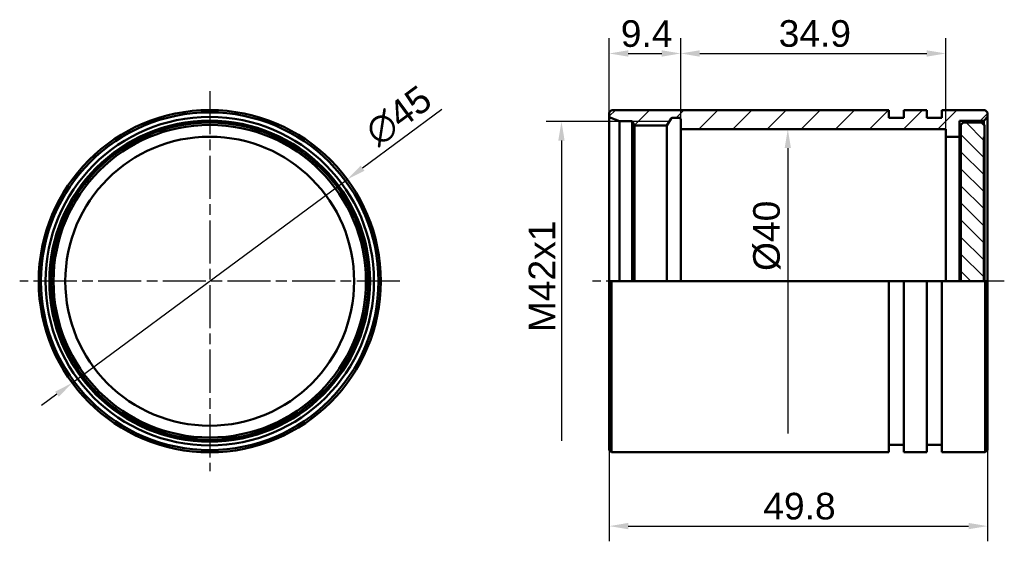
# Model space of a CAD drawing. Header units: millimetres. Extents: x 25 to 155, y 47 to 115.
import ezdxf

# ---------------------------------------------------------------- set-up
doc = ezdxf.new("R2010")
doc.units = ezdxf.units.MM
doc.linetypes.add('CHAIN', pattern=[0.3543, 0.2362, -0.0295, 0.0591, -0.0295])
for name, color, linetype, lineweight in [('Bemaßungen(DIN)', 179, 'Continuous', 25), ('Gewinde(DIN)', 179, 'Continuous', 25), ('Mittellinie(DIN)', 179, 'CHAIN', 25), ('Mittelpunktmarkierung(DIN)', 179, 'Continuous', 25), ('Schraffur', 179, 'Continuous', 9), ('Sichtbare Kanten(DIN)', 179, 'Continuous', 50)]:
    doc.layers.add(name, color=color, linetype=linetype, lineweight=lineweight)
doc.styles.add('STANDARD-BSI~0', font='arial.ttf')
doc.dimstyles.new('Katalogzeichnungen', dxfattribs={"dimtxt": 3.5, "dimasz": 2.5, "dimexe": 2, "dimexo": 0, "dimgap": 0.8, "dimtad": 1, "dimrnd": 1e-08, "dimdsep": 46, "dimtxsty": 'STANDARD-BSI~0', "dimcen": 0.09, "dimdle": 10, "dimclrd": 250, "dimclre": 250, "dimclrt": 250, "dimazin": 2, "dimtfac": 1, "dimtmove": 0, "dimatfit": 3, "dimfxl": 1, "dimtolj": 1, "dimtzin": 0, "dimlwd": 25, "dimlwe": 25, "dimarcsym": 0})

# ---------------------------------------------------------------- blocks, each defined once
blk = doc.blocks.new('*D5')
at = {"layer": 'Bemaßungen(DIN)', "color": 250, "linetype": 'Continuous', "lineweight": 25}
for p, q in [((80.63, 103.55), (70.22, 95.85)), ((32.02, 67.61), (68.21, 94.36)), ((30.01, 66.12), (28, 64.63))]:
    blk.add_line(p, q, dxfattribs=at)
at = {"layer": 'Bemaßungen(DIN)', "color": 250, "linetype": 'Continuous'}
for points in [[(69.97, 96.18), (70.46, 95.51), (68.21, 94.36)], [(29.77, 66.46), (30.26, 65.79), (32.02, 67.61)]]:
    blk.add_solid(points, dxfattribs=at)
at = {"layer": 'Defpoints', "color": 0, "linetype": 'Continuous'}
for p in [(68.21, 94.36), (32.02, 67.61)]:
    blk.add_point(p, dxfattribs=at)
at = {"layer": 'Bemaßungen(DIN)', "color": 250, "linetype": 'Continuous', "lineweight": 25, "insert": (70.15, 101.49), "char_height": 3.5, "attachment_point": 1, "rotation": 36.4825, "style": 'STANDARD-BSI~0'}
blk.add_mtext('\\A1;∅45', dxfattribs=at)
blk = doc.blocks.new('*D6')
at = {"layer": 'Bemaßungen(DIN)', "color": 250, "linetype": 'Continuous', "lineweight": 25}
for p, q in [((102.67, 102.53), (102.67, 112.93)), ((112.07, 101.08), (112.07, 112.93)), ((105.17, 110.93), (109.57, 110.93))]:
    blk.add_line(p, q, dxfattribs=at)
at = {"layer": 'Bemaßungen(DIN)', "color": 250, "linetype": 'Continuous'}
for points in [[(105.17, 111.35), (105.17, 110.51), (102.67, 110.93)], [(109.57, 111.35), (109.57, 110.51), (112.07, 110.93)]]:
    blk.add_solid(points, dxfattribs=at)
at = {"layer": 'Defpoints', "color": 0, "linetype": 'Continuous'}
for p in [(112.07, 110.93), (102.67, 102.53), (112.07, 101.08)]:
    blk.add_point(p, dxfattribs=at)
at = {"layer": 'Bemaßungen(DIN)', "color": 250, "linetype": 'Continuous', "lineweight": 25, "insert": (104.19, 115.3), "char_height": 3.5, "attachment_point": 1, "style": 'STANDARD-BSI~0'}
blk.add_mtext('\\A1;9.4', dxfattribs=at)
blk = doc.blocks.new('*D7')
at = {"layer": 'Bemaßungen(DIN)', "color": 250, "linetype": 'Continuous', "lineweight": 25}
for p, q in [((105.7, 101.98), (94.39, 101.98)), ((96.39, 99.48), (96.39, 59.98))]:
    blk.add_line(p, q, dxfattribs=at)
at = {"layer": 'Bemaßungen(DIN)', "color": 250, "linetype": 'Continuous'}
blk.add_solid([(95.97, 99.48), (96.8, 99.48), (96.39, 101.98)], dxfattribs=at)
at = {"layer": 'Defpoints', "color": 0, "linetype": 'Continuous'}
for p in [(105.7, 101.98), (96.39, 59.98), (105.7, 59.98)]:
    blk.add_point(p, dxfattribs=at)
at = {"layer": 'Bemaßungen(DIN)', "color": 250, "linetype": 'Continuous', "lineweight": 25, "insert": (92.07, 74.28), "char_height": 3.5, "attachment_point": 1, "rotation": 90, "style": 'STANDARD-BSI~0'}
blk.add_mtext('\\A1;\\fArial|b0|i0;\\H3.5000;M42x1', dxfattribs=at)
blk = doc.blocks.new('_None')
blk = doc.blocks.new('*D9')
at = {"layer": 'Bemaßungen(DIN)', "color": 250, "linetype": 'Continuous', "lineweight": 25}
for p, q in [((102.67, 58.78), (102.67, 46.78)), ((152.44, 58.78), (152.44, 46.78)), ((105.17, 48.78), (149.94, 48.78))]:
    blk.add_line(p, q, dxfattribs=at)
at = {"layer": 'Bemaßungen(DIN)', "color": 250, "linetype": 'Continuous'}
for points in [[(105.17, 49.2), (105.17, 48.37), (102.67, 48.78)], [(149.94, 49.2), (149.94, 48.37), (152.44, 48.78)]]:
    blk.add_solid(points, dxfattribs=at)
at = {"layer": 'Defpoints', "color": 0, "linetype": 'Continuous'}
for p in [(102.67, 58.78), (152.44, 58.78), (152.44, 48.78)]:
    blk.add_point(p, dxfattribs=at)
at = {"layer": 'Bemaßungen(DIN)', "color": 250, "linetype": 'Continuous', "lineweight": 25, "insert": (122.94, 53.16), "char_height": 3.5, "attachment_point": 1, "style": 'STANDARD-BSI~0'}
blk.add_mtext('\\A1;49.8', dxfattribs=at)
blk = doc.blocks.new('*D10')
at = {"layer": 'Bemaßungen(DIN)', "color": 250, "linetype": 'Continuous', "lineweight": 25}
blk.add_line((126.16, 98.48), (126.16, 60.98), dxfattribs=at)
at = {"layer": 'Bemaßungen(DIN)', "color": 250, "linetype": 'Continuous'}
blk.add_solid([(125.75, 98.48), (126.58, 98.48), (126.16, 100.98)], dxfattribs=at)
at = {"layer": 'Defpoints', "color": 0, "linetype": 'Continuous'}
for p in [(126.92, 100.98), (126.16, 60.98), (126.92, 60.98)]:
    blk.add_point(p, dxfattribs=at)
at = {"layer": 'Bemaßungen(DIN)', "color": 250, "linetype": 'Continuous', "lineweight": 25, "insert": (121.6, 82.33), "char_height": 3.5, "attachment_point": 1, "rotation": 90, "style": 'STANDARD-BSI~0'}
blk.add_mtext('\\A1;\\fArial|b0|i0;\\H3.5000;Ø40', dxfattribs=at)
blk = doc.blocks.new('*D11')
at = {"layer": 'Bemaßungen(DIN)', "color": 250, "linetype": 'Continuous', "lineweight": 25}
for p, q in [((112.07, 101.08), (112.07, 112.93)), ((146.94, 99.98), (146.94, 112.93)), ((114.57, 110.93), (144.44, 110.93))]:
    blk.add_line(p, q, dxfattribs=at)
at = {"layer": 'Bemaßungen(DIN)', "color": 250, "linetype": 'Continuous'}
for points in [[(114.57, 111.35), (114.57, 110.51), (112.07, 110.93)], [(144.44, 111.35), (144.44, 110.51), (146.94, 110.93)]]:
    blk.add_solid(points, dxfattribs=at)
at = {"layer": 'Defpoints', "color": 0, "linetype": 'Continuous'}
for p in [(146.94, 110.93), (112.07, 101.08), (146.94, 99.98)]:
    blk.add_point(p, dxfattribs=at)
at = {"layer": 'Bemaßungen(DIN)', "color": 250, "linetype": 'Continuous', "lineweight": 25, "insert": (124.96, 115.31), "char_height": 3.5, "attachment_point": 1, "style": 'STANDARD-BSI~0'}
blk.add_mtext('\\A1;34.9', dxfattribs=at)

msp = doc.modelspace()

# ---------------------------------------------------------------- hatches: boundary and pattern name
at = {"layer": 'Schraffur'}
h = msp.add_hatch(dxfattribs=at)
h.set_pattern_fill('ANSI31', color=256, scale=25.4, style=0)
h.set_pattern_definition([(45, (0, 0), (-2.245064, 2.245064), [])])
edge = h.paths.add_edge_path()
edge.add_line((141.444, 102.485), (139.444, 102.485))
edge.add_line((139.444, 102.485), (139.444, 103.485))
edge.add_line((139.444, 103.485), (102.969, 103.485))
edge.add_line((102.969, 103.485), (102.669, 103.185))
edge.add_line((102.669, 103.185), (102.669, 102.535))
edge.add_line((102.669, 102.535), (104.043, 102.035))
edge.add_line((104.043, 102.035), (105.669, 102.035))
edge.add_line((105.669, 102.035), (106.01, 101.443))
edge.add_line((106.01, 101.443), (110.268, 101.443))
edge.add_line((110.268, 101.443), (110.797, 102.36))
edge.add_ellipse((111.013, 102.235), major_axis=(-0.217, 0.125), ratio=1, start_angle=300, end_angle=360, ccw=False)
edge.add_line((111.013, 102.485), (111.819, 102.485))
edge.add_ellipse((111.819, 102.235), major_axis=(0, 0.25), ratio=1, start_angle=270, end_angle=360, ccw=False)
edge.add_line((112.069, 102.235), (112.069, 101.085))
edge.add_ellipse((112.169, 101.085), major_axis=(-0.1, 0), ratio=1, start_angle=0, end_angle=90)
edge.add_line((112.169, 100.985), (146.944, 100.985))
edge.add_line((146.944, 100.985), (146.944, 99.985))
edge.add_line((146.944, 99.985), (148.744, 99.985))
edge.add_line((148.744, 99.985), (148.744, 102.085))
edge.add_line((148.744, 102.085), (151.944, 102.085))
edge.add_line((151.944, 102.085), (152.444, 102.585))
edge.add_line((152.444, 102.585), (152.444, 103.185))
edge.add_line((152.444, 103.185), (152.144, 103.485))
edge.add_line((152.144, 103.485), (146.444, 103.485))
edge.add_line((146.444, 103.485), (146.444, 102.485))
edge.add_line((146.444, 102.485), (144.444, 102.485))
edge.add_line((144.444, 102.485), (144.444, 103.485))
edge.add_line((144.444, 103.485), (141.444, 103.485))
edge.add_line((141.444, 103.485), (141.444, 102.485))
h = msp.add_hatch(dxfattribs=at)
h.set_pattern_fill('ANSI31', color=256, scale=12.7, angle=90, style=0)
h.set_pattern_definition([(135, (0, 0), (-1.122532, -1.122532), [])])
h.paths.add_polyline_path([(148.944, 101.535), (148.944, 80.985), (151.944, 80.985), (151.944, 99.985), (152.044, 99.985), (152.044, 101.535), (151.944, 101.535), (151.644, 101.835), (149.244, 101.835)])

# ---------------------------------------------------------------- linework, layer by layer
at = {"layer": 'Gewinde(DIN)'}
msp.add_line((110.58, 101.985), (105.698, 101.985), dxfattribs=at)
at = {"layer": 'Mittellinie(DIN)', "linetype": 'CHAIN', "ltscale": 23.990969}
msp.add_line((141.944, 80.985), (100.469, 80.985), dxfattribs=at)
at = {"layer": 'Mittellinie(DIN)', "linetype": 'CHAIN', "ltscale": 11.889819}
msp.add_line((154.644, 80.985), (143.944, 80.985), dxfattribs=at)
at = {"layer": 'Mittelpunktmarkierung(DIN)', "linetype": 'CHAIN', "ltscale": 23.990969}
for p, q in [((50.115, 105.985), (50.115, 55.985)), ((75.115, 80.985), (25.115, 80.985))]:
    msp.add_line(p, q, dxfattribs=at)
at = {"layer": 'Sichtbare Kanten(DIN)'}
for p, q in [((102.969, 103.485), (102.669, 103.185)), ((102.669, 103.185), (102.669, 102.535)), ((102.669, 102.535), (104.043, 102.035)), ((102.669, 80.985), (102.669, 102.535)), ((139.444, 103.485), (102.969, 103.485)), ((110.268, 101.443), (110.797, 102.36)), ((111.013, 102.485), (111.819, 102.485)), ((139.444, 102.485), (139.444, 103.485)), ((141.444, 102.485), (139.444, 102.485)), ((144.444, 103.485), (141.444, 103.485)), ((141.444, 103.485), (141.444, 102.485)), ((144.444, 102.485), (144.444, 103.485)), ((146.444, 102.485), (144.444, 102.485)), ((152.144, 103.485), (146.444, 103.485)), ((146.444, 103.485), (146.444, 102.485)), ((151.944, 102.085), (152.444, 102.585)), ((152.444, 103.185), (152.144, 103.485)), ((152.444, 102.585), (152.444, 103.185)), ((152.444, 80.985), (152.444, 102.585)), ((104.043, 102.035), (105.669, 102.035)), ((104.043, 102.035), (104.043, 80.985)), ((105.669, 102.035), (106.01, 101.443)), ((105.669, 80.985), (105.669, 102.035)), ((106.01, 101.443), (110.268, 101.443)), ((106.01, 80.985), (106.01, 101.443)), ((110.268, 101.443), (110.268, 80.985)), ((112.069, 102.235), (112.069, 101.085)), ((112.069, 101.085), (112.069, 80.985)), ((148.744, 99.985), (148.744, 102.085)), ((148.744, 102.085), (151.944, 102.085)), ((149.244, 101.835), (148.944, 101.535)), ((148.944, 101.535), (148.944, 80.985)), ((151.644, 101.835), (149.244, 101.835)), ((151.944, 101.535), (151.644, 101.835)), ((151.944, 102.085), (151.944, 101.535)), ((152.044, 101.535), (151.944, 101.535)), ((152.044, 99.985), (152.044, 101.535)), ((112.169, 100.985), (146.944, 100.985)), ((146.944, 100.985), (146.944, 99.985)), ((146.944, 99.985), (148.744, 99.985)), ((146.944, 80.985), (146.944, 99.985)), ((148.744, 99.985), (148.744, 80.985)), ((151.944, 80.985), (151.944, 99.985)), ((151.944, 99.985), (152.044, 99.985)), ((152.044, 99.985), (152.044, 80.985)), ((102.669, 80.985), (102.969, 80.985)), ((102.669, 58.785), (102.669, 80.985)), ((102.969, 80.985), (139.444, 80.985)), ((102.969, 80.985), (102.969, 58.485)), ((139.444, 80.985), (141.444, 80.985)), ((139.444, 80.985), (139.444, 58.485)), ((141.444, 80.985), (144.444, 80.985)), ((141.444, 58.485), (141.444, 80.985)), ((144.444, 80.985), (146.444, 80.985)), ((144.444, 80.985), (144.444, 58.485)), ((146.444, 80.985), (152.144, 80.985)), ((146.444, 58.485), (146.444, 80.985)), ((152.144, 80.985), (152.444, 80.985)), ((152.144, 58.485), (152.144, 80.985)), ((152.444, 80.985), (152.444, 58.785)), ((102.669, 58.785), (102.969, 58.485)), ((102.969, 58.485), (139.444, 58.485)), ((141.444, 59.485), (139.444, 59.485)), ((141.444, 58.485), (144.444, 58.485)), ((146.444, 59.485), (144.444, 59.485)), ((146.444, 58.485), (152.144, 58.485)), ((152.444, 58.785), (152.144, 58.485))]:
    msp.add_line(p, q, dxfattribs=at)
for radius in [22.5, 22.2, 21.6, 21.1, 20.85, 20.55, 19]:
    msp.add_circle((50.115, 80.985), radius, dxfattribs=at)
for centre, radius, start, end in [((111.013, 102.235), 0.25, 90, 150), ((111.819, 102.235), 0.25, 0, 90), ((112.169, 101.085), 0.1, 180, 270)]:
    msp.add_arc(centre, radius, start, end, dxfattribs=at)

# ---------------------------------------------------------------- dimensions: what is measured, and where the dimension line sits
at = {"layer": 'Bemaßungen(DIN)', "color": 250, "linetype": 'Continuous', "lineweight": 25}
for base, p1, p2, override, picture, middle in [((112.069, 110.931), (102.669, 102.535), (112.069, 101.085), {"dimgap": 0.8, "dimdec": 2, "dimtol": 0, "dimlim": 0, "dimtp": 0, "dimtm": 0, "dimtdec": 2, "dimtofl": 0, "dimatfit": 1}, '*D6', (107.369, 110.931)), ((152.444, 48.785), (102.669, 58.785), (152.444, 58.785), {"dimgap": 0.8, "dimdec": 1, "dimtol": 0, "dimlim": 0, "dimtp": 0, "dimtm": 0, "dimtdec": 2, "dimtofl": 0, "dimatfit": 1}, '*D9', (127.556, 48.785))]:
    dim = msp.add_linear_dim(base=base, p1=p1, p2=p2, dimstyle='Katalogzeichnungen', override=override, dxfattribs=at)
    dim.commit()
    dim.dimension.update_dxf_attribs({"geometry": picture, "text_midpoint": middle, "dimtype": 160})
dim = msp.add_linear_dim(base=(146.944, 110.931), p1=(112.069, 101.085), p2=(146.944, 99.985), angle=180, dimstyle='Katalogzeichnungen', override={"dimgap": 0.8, "dimdec": 1, "dimtol": 0, "dimlim": 0, "dimtp": 0, "dimtm": 0, "dimtdec": 2, "dimtofl": 0, "dimatfit": 1}, dxfattribs=at)
dim.commit()
dim.dimension.update_dxf_attribs({"geometry": '*D11', "text_midpoint": (129.506, 110.931), "dimtype": 160})
dim = msp.add_diameter_dim_2p(p1=(32.024, 67.607), p2=(68.206, 94.363), dimstyle='Katalogzeichnungen', override={"dimgap": 0.8, "dimdec": 2, "dimlfac": 1, "dimtol": 0, "dimlim": 0, "dimtp": 0, "dimtm": 0, "dimtdec": 2}, dxfattribs=at)
dim.commit()
dim.dimension.update_dxf_attribs({"geometry": '*D5', "text_midpoint": (74.83, 102.6)})
for base, p1, p2, text, override, picture, middle in [((96.386, 59.985), (105.698, 101.985), (105.698, 59.985), '\\fArial|b0|i0;\\H3.5000;M<>x1', {"dimgap": 0.8, "dimdec": 2, "dimblk2": 'None', "dimsah": 1, "dimdle": 0, "dimse2": 1, "dimtol": 0, "dimlim": 0, "dimtp": 0, "dimtm": 0, "dimtdec": 2, "dimtofl": 0, "dimatfit": 1}, '*D7', (96.386, 80.985)), ((126.165, 60.985), (126.92, 100.985), (126.92, 60.985), '\\fArial|b0|i0;\\H3.5000;Ø<>', {"dimgap": 0.8, "dimdec": 2, "dimblk2": 'None', "dimsah": 1, "dimdle": 0, "dimse1": 1, "dimse2": 1, "dimtol": 0, "dimlim": 0, "dimtp": 0, "dimtm": 0, "dimtdec": 2, "dimtofl": 0, "dimatfit": 1}, '*D10', (126.165, 86.735))]:
    dim = msp.add_linear_dim(base=base, p1=p1, p2=p2, angle=90, text=text, dimstyle='Katalogzeichnungen', override=override, dxfattribs=at)
    dim.commit()
    dim.dimension.update_dxf_attribs({"geometry": picture, "text_midpoint": middle, "dimtype": 160})

doc.saveas('drawing.dxf')
